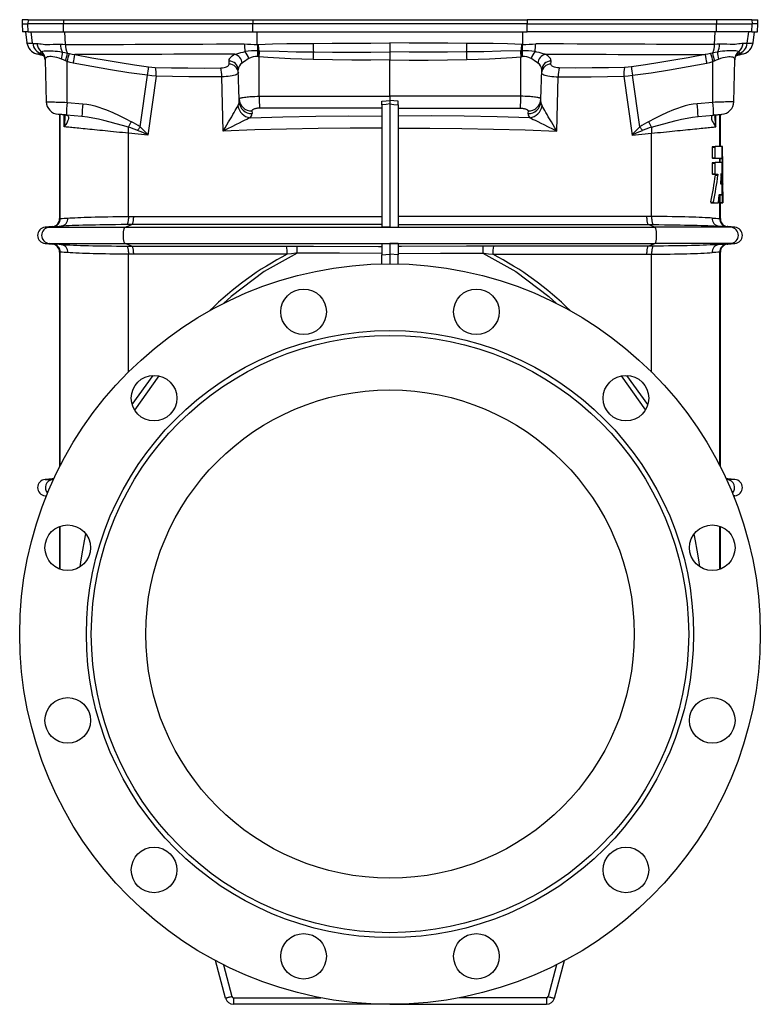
# Model space of a CAD drawing. Extents: x 6 to 1366, y -56 to 1752.
# Tile 5 of 7: x 911 to 1366, y 519 to 1124. Entities that reach past the tile are written whole.
import ezdxf

# ---------------------------------------------------------------- set-up
doc = ezdxf.new("R2010")
doc.units = 0
doc.layers.get('0').update_dxf_attribs({"linetype": 'CONTINUOUS'})

msp = doc.modelspace()

# ---------------------------------------------------------------- linework, layer by layer
at = {"color": 7, "linetype": 'CONTINUOUS'}
for p, q in [((912.42, 1123.89), (912.35, 1121.37)), ((912.35, 1121.37), (912.48, 1116.37)), ((912.35, 1121.37), (915.94, 1121.37)), ((916.01, 1123.89), (912.42, 1123.89)), ((916.01, 1123.89), (915.94, 1121.37)), ((937.8, 1121.37), (915.94, 1121.37)), ((916.07, 1116.37), (915.94, 1121.37)), ((916.01, 1123.89), (937.83, 1123.89)), ((937.83, 1123.89), (937.8, 1121.37)), ((1054.14, 1121.37), (937.8, 1121.37)), ((937.86, 1116.37), (937.8, 1121.37)), ((937.83, 1123.89), (1054.15, 1123.89)), ((1054.15, 1123.89), (1054.14, 1121.37)), ((1222.56, 1121.37), (1054.14, 1121.37)), ((1054.16, 1116.37), (1054.14, 1121.37)), ((1054.15, 1123.89), (1222.55, 1123.89)), ((1222.54, 1116.37), (1222.56, 1121.37)), ((1222.55, 1123.89), (1222.56, 1121.37)), ((1338.87, 1123.89), (1222.55, 1123.89)), ((1222.56, 1121.37), (1338.9, 1121.37)), ((1338.85, 1116.37), (1338.9, 1121.37)), ((1338.87, 1123.89), (1338.9, 1121.37)), ((1360.7, 1123.89), (1338.87, 1123.89)), ((1338.9, 1121.37), (1360.76, 1121.37)), ((1360.63, 1116.37), (1360.76, 1121.37)), ((1360.7, 1123.89), (1360.76, 1121.37)), ((1360.7, 1123.89), (1364.29, 1123.89)), ((1364.35, 1121.37), (1360.76, 1121.37)), ((1364.22, 1116.37), (1364.35, 1121.37)), ((1364.35, 1121.37), (1364.29, 1123.89)), ((916.07, 1116.37), (912.48, 1116.37)), ((914.35, 1116.37), (915.3, 1109.61)), ((916.07, 1116.37), (937.86, 1116.37)), ((918.82, 1109.37), (917.85, 1116.37)), ((937.86, 1116.37), (1054.16, 1116.37)), ((938.98, 1108.74), (938.5, 1116.37)), ((1054.16, 1116.37), (1222.54, 1116.37)), ((1056.8, 1108.67), (1056.67, 1116.37)), ((1219.9, 1108.67), (1220.03, 1116.37)), ((1338.85, 1116.37), (1222.54, 1116.37)), ((1337.73, 1108.74), (1338.2, 1116.37)), ((1360.63, 1116.37), (1338.85, 1116.37)), ((1357.88, 1109.37), (1358.85, 1116.37)), ((1360.63, 1116.37), (1364.22, 1116.37)), ((1361.4, 1109.61), (1362.35, 1116.37)), ((915.32, 1109.54), (915.3, 1109.61)), ((1056.8, 1108.67), (1057.35, 1108.69)), ((1138.35, 1109.61), (1138.35, 1104.09)), ((1219.9, 1108.67), (1219.35, 1108.69)), ((924.2, 1102.88), (924.73, 1102.68)), ((924.25, 1102.85), (924.2, 1102.88)), ((924.25, 1102.85), (924.71, 1102.69)), ((924.84, 1102.62), (924.25, 1102.85)), ((940.19, 1103.34), (941.41, 1103.08)), ((1057.12, 1104.78), (1057.77, 1104.77)), ((1057.66, 1101.16), (1057.16, 1101.18)), ((1058, 1101.13), (1057.66, 1101.16)), ((1057.77, 1104.77), (1058.26, 1104.77)), ((1138.35, 1104.09), (1138.35, 1099.28)), ((1218.94, 1104.77), (1218.44, 1104.77)), ((1218.7, 1101.13), (1219.04, 1101.16)), ((1219.58, 1104.78), (1218.94, 1104.77)), ((1219.04, 1101.16), (1219.55, 1101.18)), ((1336.51, 1103.34), (1335.3, 1103.08)), ((1352, 1102.7), (1351.97, 1102.68)), ((1352.45, 1102.85), (1351.99, 1102.69)), ((1352.5, 1102.88), (1352, 1102.7)), ((1352.45, 1102.85), (1352.5, 1102.88)), ((1355.54, 1102.98), (1355.58, 1102.99)), ((926.48, 1099.3), (927.16, 1073.5)), ((926.52, 1099.74), (926.5, 1099.3)), ((939.99, 1098.19), (939.03, 1098.61)), ((940.01, 1073.06), (939.99, 1098.19)), ((1039.46, 1096.58), (1039.44, 1098.45)), ((1058.02, 1076.81), (1058, 1101.13)), ((1138.35, 1076.81), (1138.35, 1099.28)), ((1218.69, 1076.81), (1218.7, 1101.13)), ((1237.24, 1096.58), (1237.27, 1098.45)), ((1336.7, 1073.06), (1336.71, 1098.19)), ((1336.71, 1098.19), (1337.67, 1098.61)), ((1349.54, 1073.5), (1350.22, 1099.3)), ((1350.18, 1099.74), (1350.2, 1099.3)), ((984.83, 1057.96), (989.43, 1089.71)), ((994.68, 1089.2), (989.66, 1053.03)), ((1045.62, 1075.12), (1045.15, 1093.04)), ((1231.09, 1075.12), (1231.56, 1093.04)), ((1282.03, 1089.2), (1287.04, 1053.03)), ((1291.87, 1057.96), (1287.28, 1089.71)), ((1035.84, 1055.41), (1034.98, 1088.8)), ((1240.86, 1055.41), (1241.72, 1088.8)), ((940.01, 1073.06), (949.6, 1072.22)), ((1045.66, 1073.47), (1045.62, 1075.12)), ((1058.02, 1076.81), (1138.35, 1076.81)), ((1133.35, 1071.57), (1133.35, 1073.92)), ((1133.35, 1071.57), (1133.35, 996.41)), ((1138.35, 1076.81), (1138.35, 1074.24)), ((1218.69, 1076.81), (1138.35, 1076.81)), ((1138.35, 1074.24), (1138.35, 1072.12)), ((1138.35, 1072.12), (1138.35, 996.39)), ((1143.35, 1071.57), (1143.35, 1073.92)), ((1143.35, 1071.57), (1143.35, 996.41)), ((1231.04, 1073.47), (1231.09, 1075.12)), ((1336.7, 1073.06), (1327.11, 1072.22)), ((935.35, 1065.67), (935.35, 1001.71)), ((935.81, 1001.71), (935.81, 1065.63)), ((938.27, 1058.05), (938.22, 1065.41)), ((949.11, 1064.46), (939.52, 1065.3)), ((1053.54, 1067.81), (1053.59, 1066.16)), ((1133.35, 1069.5), (1058.15, 1069.5)), ((1143.35, 1069.5), (1218.55, 1069.5)), ((1223.16, 1067.81), (1223.12, 1066.16)), ((1327.59, 1064.46), (1337.18, 1065.3)), ((1338.43, 1058.05), (1338.48, 1065.41)), ((1340.9, 1045.93), (1340.9, 1065.63)), ((1341.35, 1045.93), (1341.35, 1065.67)), ((938.76, 1064.07), (938.76, 1064.1)), ((1337.94, 1064.07), (1337.94, 1064.11)), ((977.65, 1002.97), (977.65, 1054.09)), ((989.66, 1053.03), (977.65, 1054.09)), ((1287.04, 1053.03), (1299.05, 1054.09)), ((1299.05, 1002.97), (1299.05, 1054.09)), ((1336.36, 1045.57), (1336.36, 1039.09)), ((1336.36, 1045.57), (1338, 1045.57)), ((1336.52, 1045.93), (1338.15, 1045.93)), ((1338, 1045.57), (1338, 1039.09)), ((1342.39, 1045.93), (1338.15, 1045.93)), ((1342.68, 1045.93), (1342.39, 1045.93)), ((1342.39, 1038.73), (1342.39, 1045.93)), ((1336.36, 1039.09), (1338, 1039.09)), ((1336.36, 1035.71), (1336.36, 1029.23)), ((1336.36, 1035.71), (1338, 1035.71)), ((1336.52, 1038.73), (1338.15, 1038.73)), ((1336.52, 1036.07), (1338.15, 1036.07)), ((1338, 1035.71), (1338, 1029.23)), ((1338.15, 1038.73), (1342.39, 1038.73)), ((1342.37, 1036.07), (1338.15, 1036.07)), ((1340.9, 1036.07), (1340.9, 1038.73)), ((1340.99, 1038.5), (1341.03, 1036.07)), ((1340.99, 1038.5), (1342.49, 1038.5)), ((1342.39, 1038.73), (1342.47, 1038.73)), ((1342.39, 1035.77), (1342.39, 1035.85)), ((1342.39, 1016.41), (1342.39, 1035.77)), ((1336.36, 1029.23), (1338, 1029.23)), ((1336.52, 1028.87), (1338.15, 1028.87)), ((1338.15, 1028.87), (1339.73, 1028.87)), ((1341.78, 1029.13), (1341.88, 1029.13)), ((1338.26, 1028.37), (1339.84, 1028.37)), ((1341.35, 1023.56), (1342.17, 1023.56)), ((1341.42, 1023.07), (1342.14, 1023.07)), ((1342.85, 1011.37), (1342.85, 1022.79)), ((1335.47, 1011.86), (1337.13, 1011.86)), ((1335.63, 1011.37), (1337.29, 1011.37)), ((1337.29, 1011.37), (1340, 1011.37)), ((1340.73, 1016.41), (1342.39, 1016.41)), ((1340.9, 1001.71), (1340.9, 1016.39)), ((1340.91, 1016.18), (1341.01, 1011.59)), ((1340.91, 1016.18), (1342.41, 1016.18)), ((1341.01, 1011.59), (1342.51, 1011.59)), ((1341.03, 1011.37), (1342.53, 1011.37)), ((1341.35, 1001.71), (1341.35, 1011.37)), ((1342.39, 1016.41), (1342.39, 1016.41)), ((1342.41, 1016.18), (1342.51, 1011.59)), ((1342.53, 1011.37), (1342.77, 1011.37)), ((1342.77, 1011.37), (1342.84, 1011.37)), ((1342.78, 1011.59), (1342.83, 1011.59)), ((1342.84, 1011.37), (1342.85, 1011.37)), ((935.81, 1001.71), (935.35, 1001.71)), ((977.65, 1002.97), (980.69, 1002.98)), ((980.69, 1002.98), (1133.35, 1002.98)), ((1296.01, 1002.98), (1143.35, 1002.98)), ((1299.05, 1002.97), (1296.01, 1002.98)), ((1340.9, 1001.71), (1341.35, 1001.71)), ((930.79, 996.73), (926.42, 996.35)), ((926.42, 996.35), (928.87, 996.35)), ((928.87, 996.35), (936.28, 997)), ((928.87, 996.35), (975.55, 996.35)), ((930.79, 996.73), (931.25, 996.73)), ((975.55, 996.35), (979.69, 998)), ((975.55, 996.35), (1301.15, 996.35)), ((979.69, 998), (976.66, 997.99)), ((1133.35, 998), (979.69, 998)), ((1138.35, 996.39), (1133.35, 996.41)), ((1138.35, 996.39), (1143.35, 996.41)), ((1143.35, 998), (1297.01, 998)), ((1301.15, 996.35), (1297.01, 998)), ((1297.01, 998), (1300.04, 997.99)), ((1347.84, 996.35), (1301.15, 996.35)), ((1347.84, 996.35), (1340.42, 997)), ((1345.92, 996.73), (1345.45, 996.73)), ((1350.29, 996.35), (1345.92, 996.73)), ((1350.29, 996.35), (1347.84, 996.35)), ((926.42, 986.39), (930.79, 986)), ((926.42, 986.39), (928.87, 986.39)), ((928.87, 986.39), (975.55, 986.39)), ((936.28, 985.73), (928.87, 986.39)), ((975.55, 986.39), (1301.15, 986.39)), ((979.69, 984.73), (975.55, 986.39)), ((1133.35, 986.32), (1138.35, 986.35)), ((1133.35, 986.32), (1133.35, 979.5)), ((1143.35, 986.32), (1138.35, 986.35)), ((1138.35, 986.35), (1138.35, 979.85)), ((1143.35, 986.32), (1143.35, 979.5)), ((1297.01, 984.73), (1301.15, 986.39)), ((1347.84, 986.39), (1301.15, 986.39)), ((1340.42, 985.73), (1347.84, 986.39)), ((1345.92, 986), (1350.29, 986.39)), ((1350.29, 986.39), (1347.84, 986.39)), ((931.25, 986), (930.79, 986)), ((935.35, 981.02), (935.35, 849.07)), ((935.35, 981.02), (935.81, 981.02)), ((935.81, 849.96), (935.81, 981.02)), ((976.66, 984.74), (979.69, 984.73)), ((979.69, 984.73), (1074.84, 984.73)), ((1297.01, 984.73), (1201.87, 984.73)), ((1300.04, 984.74), (1297.01, 984.73)), ((1340.9, 849.96), (1340.9, 981.02)), ((1341.35, 981.02), (1340.9, 981.02)), ((1341.35, 849.07), (1341.35, 981.02)), ((1345.45, 986), (1345.92, 986)), ((977.65, 907.4), (977.65, 979.76)), ((980.69, 979.75), (977.65, 979.76)), ((1075.24, 979.75), (980.69, 979.75)), ((1133.35, 979.5), (1138.35, 979.85)), ((1133.35, 973.81), (1133.35, 979.5)), ((1138.35, 979.85), (1138.35, 973.87)), ((1143.35, 979.5), (1138.35, 979.85)), ((1143.35, 973.81), (1143.35, 979.5)), ((1201.47, 979.75), (1296.01, 979.75)), ((1296.01, 979.75), (1299.05, 979.76)), ((1299.05, 907.4), (1299.05, 979.76)), ((979.94, 887.44), (992.82, 905.31)), ((996.35, 905.01), (981.47, 883.99)), ((1280.36, 905.01), (1295.23, 883.99)), ((1296.76, 887.44), (1283.89, 905.31)), ((930.79, 841.73), (926.42, 841.35)), ((926.42, 841.35), (931.11, 841.35)), ((930.79, 841.73), (931.25, 841.73)), ((931.11, 841.35), (931.65, 841.39)), ((931.11, 841.35), (931.63, 841.35)), ((931.84, 841.82), (931.25, 841.73)), ((1344.86, 841.82), (1345.45, 841.73)), ((1345.59, 841.35), (1345.05, 841.39)), ((1345.59, 841.35), (1345.08, 841.35)), ((1345.92, 841.73), (1345.45, 841.73)), ((1350.29, 841.35), (1345.59, 841.35)), ((1350.29, 841.35), (1345.92, 841.73)), ((926.42, 831.39), (927.3, 831.31)), ((926.42, 831.39), (927.34, 831.39)), ((1350.29, 831.39), (1349.37, 831.39)), ((1349.4, 831.31), (1350.29, 831.39)), ((935.35, 812.51), (935.35, 786.34)), ((935.81, 786.18), (935.81, 812.67)), ((1340.9, 786.18), (1340.9, 812.67)), ((1341.35, 786.34), (1341.35, 812.51)), ((1037.36, 522.57), (1031.16, 545.7)), ((1239.34, 522.57), (1245.54, 545.7)), ((1035.97, 543.2), (1041.22, 523.61)), ((1240.73, 543.2), (1235.48, 523.61)), ((1042.19, 522.87), (1095.88, 522.87)), ((1042.19, 522.87), (1042.19, 518.87)), ((1234.52, 522.87), (1180.83, 522.87)), ((1234.52, 522.87), (1234.52, 518.87)), ((1138.35, 518.87), (1042.19, 518.87)), ((1138.35, 518.87), (1234.52, 518.87))]:
    msp.add_line(p, q, dxfattribs=at)
for points in [[(918.82, 1109.37), (919.25, 1109.36), (919.83, 1109.35), (920.57, 1109.33), (921.45, 1109.31)], [(921.45, 1109.31), (922.25, 1109.25), (923.14, 1109.14), (924.12, 1108.99), (925.2, 1108.83), (926.36, 1108.7), (927.6, 1108.63), (929.46, 1108.66), (931.44, 1108.77), (932.87, 1108.85), (934.36, 1108.88), (935.9, 1108.86)], [(935.9, 1108.86), (937.42, 1108.8), (938.98, 1108.74)], [(938.98, 1108.74), (944.21, 1108.58), (949.47, 1108.57), (954.77, 1108.63), (960.11, 1108.68), (967.31, 1108.7), (974.57, 1108.72), (981.89, 1108.75), (990.04, 1108.78), (998.25, 1108.82), (1006.51, 1108.86), (1014.83, 1108.9), (1023.27, 1108.95), (1031.75, 1108.99), (1040.28, 1109.04), (1048.84, 1109.09)], [(1057.35, 1108.69), (1061.73, 1108.88), (1066.12, 1109.02), (1074.92, 1109.2), (1082.98, 1109.29), (1091.05, 1109.35)], [(1091.05, 1109.35), (1102.86, 1109.42), (1114.67, 1109.49), (1126.51, 1109.55), (1138.35, 1109.61)], [(1185.65, 1109.35), (1173.85, 1109.42), (1162.03, 1109.49), (1150.19, 1109.55), (1138.35, 1109.61)], [(1219.35, 1108.69), (1214.97, 1108.88), (1210.58, 1109.02), (1201.79, 1109.2), (1193.72, 1109.29), (1185.65, 1109.35)], [(1337.73, 1108.74), (1332.49, 1108.58), (1327.23, 1108.57), (1321.93, 1108.63), (1316.59, 1108.68), (1309.39, 1108.7), (1302.13, 1108.72), (1294.81, 1108.75), (1286.67, 1108.78), (1278.46, 1108.82), (1270.19, 1108.86), (1261.87, 1108.9), (1253.43, 1108.95), (1244.95, 1108.99), (1236.42, 1109.04), (1227.87, 1109.09)], [(1340.8, 1108.86), (1339.28, 1108.8), (1337.73, 1108.74)], [(1355.25, 1109.31), (1354.45, 1109.25), (1353.56, 1109.14), (1352.59, 1108.99), (1351.5, 1108.83), (1350.34, 1108.7), (1349.1, 1108.63), (1347.25, 1108.66), (1345.26, 1108.77), (1343.83, 1108.85), (1342.35, 1108.88), (1340.8, 1108.86)], [(1357.88, 1109.37), (1357.45, 1109.36), (1356.87, 1109.35), (1356.14, 1109.33), (1355.25, 1109.31)], [(921.22, 1102.97), (921.17, 1102.98), (921.17, 1102.98)], [(921.22, 1102.97), (922.43, 1102.63), (923.66, 1102.29), (924.72, 1102), (925.62, 1101.75), (925.72, 1101.72)], [(924.2, 1102.88), (923.96, 1103.03), (923.79, 1103.19), (923.69, 1103.38), (923.65, 1103.57), (923.76, 1103.9), (924.05, 1104.23)], [(924.05, 1104.23), (924.5, 1104.44), (925.07, 1104.59), (925.8, 1104.7), (926.66, 1104.76), (927.63, 1104.79), (928.73, 1104.79), (929.97, 1104.76), (931.33, 1104.7), (932.66, 1104.61), (934.06, 1104.47), (935.55, 1104.28), (937.1, 1104.01)], [(936.51, 1099.69), (935.07, 1100.24), (933.66, 1100.66), (932.44, 1100.94), (931.29, 1101.13), (930.24, 1101.22), (929.29, 1101.22), (928.46, 1101.14), (927.77, 1100.97), (927.24, 1100.72), (926.86, 1100.4), (926.61, 1100.01), (926.52, 1099.74)], [(937.1, 1104.01), (938.62, 1103.68), (940.19, 1103.34)], [(941.41, 1103.08), (943.07, 1102.77), (944.74, 1102.53)], [(1043.07, 1102.69), (1035.52, 1102.67), (1027.99, 1102.65), (1020.5, 1102.64), (1013.05, 1102.62), (1005.58, 1102.61), (998.15, 1102.59), (990.77, 1102.58), (983.44, 1102.57), (976.87, 1102.56), (970.36, 1102.55), (963.89, 1102.55), (957.45, 1102.54), (951.07, 1102.54), (944.74, 1102.53)], [(944.74, 1102.53), (955.25, 1100.52), (963.91, 1098.95), (972.59, 1097.49), (981.29, 1096.15), (990.02, 1094.95)], [(1039.44, 1098.45), (1039.48, 1098.98), (1039.61, 1099.51), (1039.85, 1100.03), (1040.18, 1100.54), (1040.69, 1101.12), (1041.33, 1101.67), (1042.13, 1102.2), (1043.07, 1102.69)], [(1043.07, 1102.69), (1044.24, 1103), (1045.47, 1103.33), (1046.77, 1103.67), (1048.11, 1104.01), (1049.24, 1104.28)], [(1058.26, 1104.77), (1070.23, 1104.46), (1080.77, 1104.22), (1091.32, 1104.04)], [(1091.32, 1104.04), (1103.08, 1103.92), (1114.85, 1103.9), (1126.6, 1103.96), (1138.35, 1104.09)], [(1185.39, 1104.04), (1173.62, 1103.92), (1161.85, 1103.9), (1150.1, 1103.96), (1138.35, 1104.09)], [(1218.44, 1104.77), (1206.47, 1104.46), (1195.93, 1104.22), (1185.39, 1104.04)], [(1233.63, 1102.69), (1232.46, 1103), (1231.23, 1103.33), (1229.94, 1103.67), (1228.6, 1104.01), (1227.46, 1104.28)], [(1233.63, 1102.69), (1241.19, 1102.67), (1248.71, 1102.65), (1256.2, 1102.64), (1263.66, 1102.62), (1271.13, 1102.61), (1278.56, 1102.59), (1285.94, 1102.58), (1293.26, 1102.57), (1299.83, 1102.56), (1306.35, 1102.55), (1312.82, 1102.55), (1319.25, 1102.54), (1325.64, 1102.54), (1331.96, 1102.53)], [(1237.27, 1098.45), (1237.22, 1098.98), (1237.09, 1099.51), (1236.86, 1100.03), (1236.53, 1100.54), (1236.02, 1101.12), (1235.37, 1101.67), (1234.57, 1102.2), (1233.63, 1102.69)], [(1331.96, 1102.53), (1321.45, 1100.52), (1312.79, 1098.95), (1304.11, 1097.49), (1295.41, 1096.15), (1286.69, 1094.95)], [(1335.3, 1103.08), (1333.64, 1102.77), (1331.96, 1102.53)], [(1339.61, 1104.01), (1338.08, 1103.68), (1336.51, 1103.34)], [(1352.65, 1104.23), (1352.21, 1104.44), (1351.63, 1104.59), (1350.9, 1104.7), (1350.04, 1104.76), (1349.07, 1104.79), (1347.98, 1104.79), (1346.73, 1104.76), (1345.37, 1104.7), (1344.04, 1104.61), (1342.64, 1104.47), (1341.15, 1104.28), (1339.61, 1104.01)], [(1340.19, 1099.69), (1341.63, 1100.24), (1343.05, 1100.66), (1344.26, 1100.94), (1345.41, 1101.13), (1346.46, 1101.22), (1347.42, 1101.22), (1348.25, 1101.14), (1348.94, 1100.97), (1349.46, 1100.72), (1349.85, 1100.4), (1350.1, 1100.01), (1350.18, 1099.74)], [(1350.23, 1099.3), (1350.23, 1099.56), (1350.3, 1100.07), (1350.42, 1100.55), (1350.58, 1100.99), (1350.77, 1101.38), (1350.97, 1101.71), (1351.18, 1101.99), (1351.38, 1102.22), (1351.56, 1102.39), (1351.72, 1102.52), (1351.84, 1102.61), (1351.93, 1102.67), (1351.97, 1102.69), (1351.97, 1102.69)], [(1350.63, 1101.62), (1351.08, 1101.75), (1351.98, 1102), (1353.04, 1102.29), (1354.27, 1102.63), (1355.48, 1102.97)], [(1350.93, 1102.28), (1351.65, 1102.54), (1352.45, 1102.85)], [(1351.98, 1102.69), (1351.91, 1102.66), (1351.77, 1102.6)], [(1352.5, 1102.88), (1352.74, 1103.03), (1352.92, 1103.19), (1353.02, 1103.38), (1353.05, 1103.57), (1352.95, 1103.9), (1352.65, 1104.23)], [(1355.48, 1102.97), (1355.53, 1102.98), (1355.54, 1102.98)], [(939.03, 1098.61), (937.77, 1099.15), (936.51, 1099.69)], [(943.79, 1097.26), (941.88, 1097.68), (939.99, 1098.19)], [(989.43, 1089.71), (977.98, 1091.3), (966.56, 1093.11), (955.16, 1095.11), (943.79, 1097.26)], [(1034.39, 1094.32), (1035.42, 1094.37), (1036.38, 1094.51), (1037.25, 1094.72), (1038, 1095), (1038.64, 1095.35), (1039.1, 1095.73), (1039.37, 1096.15), (1039.46, 1096.58)], [(1091.24, 1099.38), (1084.25, 1099.61), (1077.26, 1099.91), (1070.26, 1100.28), (1063.28, 1100.73), (1058, 1101.13)], [(1138.35, 1099.28), (1126.64, 1099.09), (1114.92, 1099.03), (1103.08, 1099.13), (1091.24, 1099.38)], [(1138.35, 1099.28), (1150.07, 1099.09), (1161.79, 1099.03), (1173.62, 1099.13), (1185.46, 1099.38)], [(1185.46, 1099.38), (1192.46, 1099.61), (1199.45, 1099.91), (1206.44, 1100.28), (1213.43, 1100.73), (1218.7, 1101.13)], [(1242.31, 1094.32), (1241.29, 1094.37), (1240.33, 1094.51), (1239.45, 1094.72), (1238.7, 1095), (1238.07, 1095.35), (1237.61, 1095.73), (1237.33, 1096.15), (1237.24, 1096.58)], [(1287.28, 1089.71), (1298.73, 1091.3), (1310.14, 1093.11), (1321.54, 1095.11), (1332.92, 1097.26)], [(1332.92, 1097.26), (1334.82, 1097.68), (1336.71, 1098.19)], [(1337.67, 1098.61), (1338.94, 1099.15), (1340.19, 1099.69)], [(994.68, 1089.2), (992.07, 1089.41), (989.43, 1089.71)], [(990.02, 1094.95), (992.1, 1094.73), (994.18, 1094.61)], [(994.18, 1094.61), (1004.19, 1094.34), (1014.22, 1094.21), (1024.3, 1094.2), (1034.39, 1094.32)], [(1034.98, 1088.8), (1024.87, 1088.72), (1014.79, 1088.76), (1004.72, 1088.91), (994.68, 1089.2)], [(1045.2, 1091.18), (1045.12, 1090.89), (1044.88, 1090.61), (1044.47, 1090.33), (1043.89, 1090.06), (1043.15, 1089.8), (1042.27, 1089.57), (1041.29, 1089.37), (1040.18, 1089.19), (1038.99, 1089.04), (1037.71, 1088.93), (1036.37, 1088.85), (1034.98, 1088.8)], [(1231.51, 1091.18), (1231.58, 1090.89), (1231.83, 1090.61), (1232.23, 1090.33), (1232.81, 1090.06), (1233.55, 1089.8), (1234.43, 1089.57), (1235.42, 1089.37), (1236.52, 1089.19), (1237.72, 1089.04), (1238.99, 1088.93), (1240.34, 1088.85), (1241.72, 1088.8)], [(1241.72, 1088.8), (1251.83, 1088.72), (1261.91, 1088.76), (1271.98, 1088.91), (1282.03, 1089.2)], [(1282.52, 1094.61), (1272.51, 1094.34), (1262.48, 1094.21), (1252.41, 1094.2), (1242.31, 1094.32)], [(1282.03, 1089.2), (1284.63, 1089.41), (1287.28, 1089.71)], [(1286.69, 1094.95), (1284.61, 1094.73), (1282.52, 1094.61)], [(927.17, 1073.5), (927.19, 1073.5), (927.31, 1073.5), (927.52, 1073.49), (927.83, 1073.48), (928.22, 1073.47), (928.69, 1073.45), (929.26, 1073.43), (929.91, 1073.41), (930.62, 1073.38), (931.39, 1073.36), (932.25, 1073.33), (933.17, 1073.3), (934.11, 1073.26), (935.09, 1073.23), (936.15, 1073.19), (937.23, 1073.16), (938.6, 1073.11), (940.01, 1073.06)], [(949.6, 1072.22), (952.07, 1071.93), (954.52, 1071.49), (956.94, 1070.92), (959.39, 1070.22), (961.81, 1069.41), (964.19, 1068.51), (968.07, 1066.85), (971.89, 1065.04), (975.66, 1063.13), (979.44, 1061.22)], [(1035.84, 1055.41), (1035.85, 1055.43), (1037.01, 1057.35), (1038.14, 1059.25), (1039.23, 1061.11), (1040.31, 1062.94), (1041.09, 1064.29), (1041.85, 1065.61), (1042.59, 1066.89), (1043.29, 1068.11), (1043.9, 1069.16), (1044.46, 1070.12), (1044.96, 1070.94)], [(1045.62, 1075.12), (1045.65, 1075.25), (1045.77, 1075.38), (1045.96, 1075.52), (1046.24, 1075.65), (1046.61, 1075.79), (1047.06, 1075.92), (1047.61, 1076.04), (1048.24, 1076.17), (1048.93, 1076.27), (1049.68, 1076.38), (1050.51, 1076.47), (1051.41, 1076.55), (1052.32, 1076.62), (1053.27, 1076.68), (1054.29, 1076.73), (1055.34, 1076.77), (1056.66, 1076.8), (1058.02, 1076.81)], [(1133.35, 1073.92), (1135.92, 1074.08), (1138.35, 1074.24)], [(1138.35, 1072.12), (1135.92, 1071.84), (1133.35, 1071.57)], [(1143.35, 1073.92), (1140.78, 1074.08), (1138.35, 1074.24)], [(1138.35, 1072.12), (1140.79, 1071.84), (1143.35, 1071.57)], [(1231.09, 1075.12), (1231.05, 1075.25), (1230.94, 1075.38), (1230.74, 1075.52), (1230.47, 1075.65), (1230.1, 1075.79), (1229.64, 1075.92), (1229.09, 1076.04), (1228.46, 1076.17), (1227.78, 1076.27), (1227.03, 1076.38), (1226.19, 1076.47), (1225.3, 1076.55), (1224.39, 1076.62), (1223.43, 1076.68), (1222.41, 1076.73), (1221.36, 1076.77), (1220.04, 1076.8), (1218.69, 1076.81)], [(1240.86, 1055.41), (1240.85, 1055.43), (1239.7, 1057.35), (1238.57, 1059.25), (1237.47, 1061.11), (1236.4, 1062.94), (1235.62, 1064.29), (1234.85, 1065.61), (1234.12, 1066.89), (1233.41, 1068.11), (1232.8, 1069.16), (1232.24, 1070.12), (1231.75, 1070.94)], [(1327.11, 1072.22), (1324.64, 1071.93), (1322.18, 1071.49), (1319.76, 1070.92), (1317.31, 1070.22), (1314.89, 1069.41), (1312.51, 1068.51), (1308.63, 1066.85), (1304.82, 1065.04), (1301.04, 1063.13), (1297.26, 1061.22)], [(1349.54, 1073.5), (1349.51, 1073.5), (1349.4, 1073.5), (1349.18, 1073.49), (1348.87, 1073.48), (1348.48, 1073.47), (1348.01, 1073.45), (1347.44, 1073.43), (1346.79, 1073.41), (1346.09, 1073.38), (1345.31, 1073.36), (1344.46, 1073.33), (1343.54, 1073.3), (1342.59, 1073.26), (1341.61, 1073.23), (1340.56, 1073.19), (1339.47, 1073.16), (1338.1, 1073.11), (1336.7, 1073.06)], [(939.52, 1065.3), (938.92, 1065.35), (938.33, 1065.41), (937.76, 1065.45), (937.22, 1065.5), (936.7, 1065.55), (936.23, 1065.59), (935.8, 1065.63), (935.43, 1065.66), (935.11, 1065.69), (934.85, 1065.71), (934.65, 1065.73), (934.52, 1065.74), (934.46, 1065.74), (934.46, 1065.74)], [(939.09, 1065.34), (939.68, 1065.23), (940.14, 1065.05), (940.42, 1064.85), (940.68, 1064.54), (940.83, 1064.19), (940.89, 1063.82), (940.85, 1063.08), (940.64, 1062.31), (940.32, 1061.53), (939.74, 1060.38), (939.05, 1059.22), (938.28, 1058.06), (938.27, 1058.05)], [(1058.15, 1069.5), (1057.59, 1069.49), (1057.04, 1069.45), (1056.5, 1069.39), (1055.99, 1069.31), (1055.51, 1069.2), (1055.07, 1069.08), (1054.68, 1068.93), (1054.34, 1068.77), (1054.05, 1068.6), (1053.83, 1068.41), (1053.67, 1068.22), (1053.57, 1068.01), (1053.54, 1067.81)], [(1218.55, 1069.5), (1219.11, 1069.49), (1219.67, 1069.45), (1220.2, 1069.39), (1220.71, 1069.31), (1221.19, 1069.2), (1221.63, 1069.08), (1222.02, 1068.93), (1222.36, 1068.77), (1222.65, 1068.6), (1222.87, 1068.41), (1223.04, 1068.22), (1223.13, 1068.01), (1223.16, 1067.81)], [(1337.61, 1065.34), (1337.03, 1065.24), (1336.56, 1065.05), (1336.28, 1064.85), (1336.08, 1064.62), (1335.94, 1064.37), (1335.81, 1063.82), (1335.83, 1063.27), (1335.94, 1062.71), (1336.13, 1062.12), (1336.38, 1061.53), (1336.81, 1060.67), (1337.3, 1059.8), (1338.43, 1058.06), (1338.43, 1058.05)], [(1337.18, 1065.3), (1337.78, 1065.35), (1338.37, 1065.41), (1338.94, 1065.45), (1339.49, 1065.5), (1340, 1065.55), (1340.47, 1065.59), (1340.9, 1065.63), (1341.28, 1065.66), (1341.6, 1065.69), (1341.86, 1065.71), (1342.05, 1065.73), (1342.18, 1065.74), (1342.24, 1065.74), (1342.24, 1065.74)], [(1337.55, 1065.33), (1337.54, 1065.33), (1337.5, 1065.32), (1337.52, 1065.32), (1337.59, 1065.33), (1337.61, 1065.33)], [(977.76, 1057.76), (973.94, 1058.8), (970.15, 1059.87), (966.36, 1060.92), (962.59, 1061.92), (959.24, 1062.74), (955.88, 1063.46), (952.5, 1064.05), (949.11, 1064.46)], [(977.76, 1057.76), (977.95, 1058.16), (978.15, 1058.57), (978.35, 1058.99), (978.56, 1059.43), (978.78, 1059.87), (979, 1060.31), (979.22, 1060.76), (979.44, 1061.22)], [(1052.37, 1063.61), (1051.4, 1063.17), (1050.33, 1062.66), (1049.2, 1062.11), (1047.45, 1061.24), (1045.62, 1060.33), (1043.76, 1059.39), (1041.17, 1058.09), (1038.53, 1056.76), (1035.87, 1055.43), (1035.84, 1055.41)], [(1052.37, 1063.61), (1072.55, 1064.18), (1092.79, 1064.56), (1113.06, 1064.73), (1133.35, 1064.69)], [(1224.34, 1063.61), (1204.15, 1064.18), (1183.92, 1064.56), (1163.64, 1064.73), (1143.35, 1064.69)], [(1224.34, 1063.61), (1225.31, 1063.17), (1226.37, 1062.66), (1227.5, 1062.11), (1229.25, 1061.24), (1231.08, 1060.33), (1232.95, 1059.39), (1235.54, 1058.09), (1238.17, 1056.76), (1240.84, 1055.43), (1240.86, 1055.41)], [(1298.95, 1057.76), (1298.75, 1058.16), (1298.56, 1058.57), (1298.35, 1058.99), (1298.14, 1059.43), (1297.93, 1059.87), (1297.71, 1060.31), (1297.49, 1060.76), (1297.26, 1061.22)], [(1298.95, 1057.76), (1302.77, 1058.8), (1306.56, 1059.87), (1310.34, 1060.92), (1314.11, 1061.92), (1317.47, 1062.74), (1320.82, 1063.46), (1324.2, 1064.05), (1327.59, 1064.46)], [(977.65, 1054.09), (975.78, 1054.28), (973.92, 1054.47), (972.09, 1054.65), (970.27, 1054.83), (968.48, 1055.01), (966.72, 1055.19), (964.99, 1055.36), (963.29, 1055.53), (961.63, 1055.7), (959.99, 1055.86), (958.4, 1056.02), (956.85, 1056.18), (955.34, 1056.33), (953.87, 1056.48), (952.45, 1056.62), (951.08, 1056.76), (949.76, 1056.89), (948.48, 1057.02), (947.26, 1057.14), (946.1, 1057.26), (944.99, 1057.37), (943.93, 1057.48), (942.94, 1057.58), (942.01, 1057.67), (941.13, 1057.76), (940.32, 1057.84), (939.57, 1057.92), (938.89, 1057.98), (938.27, 1058.05)], [(983.2, 1055.89), (983.39, 1056.14), (983.59, 1056.39), (983.8, 1056.65), (984, 1056.91), (984.21, 1057.17), (984.41, 1057.43), (984.62, 1057.7), (984.83, 1057.96)], [(989.66, 1053.03), (989.63, 1053.04), (986.43, 1054.47), (983.2, 1055.89)], [(1133.35, 1057.17), (1113.78, 1057.21), (1094.23, 1057.05), (1074.72, 1056.7), (1055.25, 1056.16), (1035.84, 1055.41)], [(1143.35, 1057.17), (1162.92, 1057.21), (1182.47, 1057.05), (1201.99, 1056.7), (1221.46, 1056.16), (1240.86, 1055.41)], [(1287.04, 1053.03), (1287.07, 1053.04), (1290.27, 1054.47), (1293.51, 1055.89)], [(1293.51, 1055.89), (1293.31, 1056.14), (1293.11, 1056.39), (1292.91, 1056.65), (1292.7, 1056.91), (1292.5, 1057.17), (1292.29, 1057.43), (1292.08, 1057.7), (1291.87, 1057.96)], [(1299.05, 1054.09), (1300.93, 1054.28), (1302.78, 1054.47), (1304.62, 1054.65), (1306.43, 1054.83), (1308.22, 1055.01), (1309.98, 1055.19), (1311.71, 1055.36), (1313.41, 1055.53), (1315.08, 1055.7), (1316.71, 1055.86), (1318.3, 1056.02), (1319.85, 1056.18), (1321.36, 1056.33), (1322.83, 1056.48), (1324.25, 1056.62), (1325.62, 1056.76), (1326.95, 1056.89), (1328.22, 1057.02), (1329.44, 1057.14), (1330.61, 1057.26), (1331.72, 1057.37), (1332.77, 1057.48), (1333.76, 1057.58), (1334.7, 1057.67), (1335.57, 1057.76), (1336.38, 1057.84), (1337.13, 1057.92), (1337.81, 1057.98), (1338.43, 1058.05)], [(1336.52, 1045.93), (1336.47, 1045.9), (1336.42, 1045.83), (1336.38, 1045.73), (1336.37, 1045.61), (1336.36, 1045.57)], [(1338.15, 1045.93), (1338.1, 1045.9), (1338.05, 1045.83), (1338.02, 1045.73), (1338, 1045.62), (1338, 1045.57)], [(1342.85, 1023), (1342.81, 1034.35), (1342.69, 1045.7)], [(1336.36, 1039.09), (1336.37, 1038.97), (1336.39, 1038.88), (1336.43, 1038.8), (1336.47, 1038.74), (1336.52, 1038.73)], [(1336.52, 1036.07), (1336.47, 1036.05), (1336.42, 1035.98), (1336.38, 1035.87), (1336.37, 1035.76), (1336.36, 1035.71)], [(1338, 1039.09), (1338.01, 1038.97), (1338.03, 1038.87), (1338.06, 1038.8), (1338.11, 1038.74), (1338.15, 1038.73)], [(1338.15, 1036.07), (1338.1, 1036.05), (1338.05, 1035.98), (1338.02, 1035.88), (1338, 1035.76), (1338, 1035.71)], [(1342.78, 1011.86), (1342.63, 1023.82), (1342.39, 1035.77)], [(1342.49, 1038.5), (1342.71, 1025.05), (1342.83, 1011.59)], [(1336.36, 1029.23), (1336.37, 1029.12), (1336.39, 1029.02), (1336.43, 1028.94), (1336.47, 1028.89), (1336.52, 1028.87)], [(1338, 1029.23), (1338.01, 1029.12), (1338.03, 1029.02), (1338.06, 1028.94), (1338.11, 1028.89), (1338.15, 1028.87)], [(1339.73, 1028.87), (1339.77, 1028.85), (1339.8, 1028.78), (1339.83, 1028.69), (1339.84, 1028.57), (1339.84, 1028.45), (1339.84, 1028.37)], [(1341.78, 1029.13), (1341.58, 1026.34), (1341.35, 1023.56)], [(1341.88, 1029.13), (1341.87, 1029.24), (1341.86, 1029.31), (1341.84, 1029.35), (1341.82, 1029.35), (1341.8, 1029.31), (1341.79, 1029.23), (1341.78, 1029.13)], [(1342.17, 1023.56), (1342.04, 1026.35), (1341.88, 1029.13)], [(1335.47, 1011.86), (1335.46, 1011.76), (1335.46, 1011.65), (1335.48, 1011.55), (1335.51, 1011.46), (1335.56, 1011.4), (1335.62, 1011.37), (1335.63, 1011.37)], [(1337.13, 1011.86), (1337.12, 1011.76), (1337.13, 1011.65), (1337.14, 1011.55), (1337.18, 1011.46), (1337.22, 1011.4), (1337.28, 1011.37), (1337.29, 1011.37)], [(1340, 1011.37), (1340.03, 1011.39), (1340.07, 1011.45), (1340.09, 1011.55), (1340.1, 1011.59)], [(1340.1, 1011.59), (1340.38, 1013.88), (1340.64, 1016.18)], [(1340.64, 1016.18), (1340.66, 1016.29), (1340.68, 1016.36), (1340.71, 1016.4), (1340.73, 1016.41)], [(940.42, 1001.98), (941.71, 1002.06), (943.16, 1002.14), (944.74, 1002.22), (946.52, 1002.3), (948.44, 1002.38), (950.49, 1002.45), (952.6, 1002.52), (954.83, 1002.59), (957.17, 1002.65), (959.68, 1002.71), (962.29, 1002.77), (964.99, 1002.82), (968.01, 1002.87), (971.12, 1002.91), (974.36, 1002.94), (977.65, 1002.97)], [(977.65, 1002.97), (977.65, 1002.35), (977.63, 1001.75), (977.59, 1001.16), (977.53, 1000.6), (977.46, 1000.07), (977.38, 999.59), (977.28, 999.16), (977.17, 998.79), (977.06, 998.48), (976.93, 998.25), (976.8, 998.08), (976.66, 997.99)], [(980.69, 1002.98), (980.68, 1002.36), (980.66, 1001.76), (980.62, 1001.17), (980.56, 1000.61), (980.49, 1000.08), (980.4, 999.6), (980.31, 999.17), (980.2, 998.8), (980.08, 998.49), (979.96, 998.26), (979.83, 998.09), (979.69, 998)], [(1296.01, 1002.98), (1296.02, 1002.36), (1296.04, 1001.76), (1296.09, 1001.17), (1296.14, 1000.61), (1296.21, 1000.08), (1296.3, 999.6), (1296.4, 999.17), (1296.5, 998.8), (1296.62, 998.49), (1296.75, 998.26), (1296.88, 998.09), (1297.01, 998)], [(1299.05, 1002.97), (1299.06, 1002.35), (1299.08, 1001.75), (1299.12, 1001.16), (1299.17, 1000.6), (1299.24, 1000.07), (1299.32, 999.59), (1299.42, 999.16), (1299.53, 998.79), (1299.65, 998.48), (1299.77, 998.25), (1299.91, 998.08), (1300.04, 997.99)], [(1336.29, 1001.98), (1334.99, 1002.06), (1333.55, 1002.14), (1331.96, 1002.22), (1330.19, 1002.3), (1328.27, 1002.38), (1326.22, 1002.45), (1324.1, 1002.52), (1321.87, 1002.59), (1319.53, 1002.65), (1317.02, 1002.71), (1314.41, 1002.77), (1311.72, 1002.82), (1308.69, 1002.87), (1305.58, 1002.91), (1302.35, 1002.94), (1299.05, 1002.97)], [(976.66, 997.99), (973.15, 997.96), (969.71, 997.93), (966.28, 997.89), (962.96, 997.84), (960.11, 997.79), (957.36, 997.73), (954.71, 997.68), (952.1, 997.61), (949.6, 997.55), (947.24, 997.47), (945.07, 997.4), (943.04, 997.33), (941.15, 997.25), (939.36, 997.17), (937.74, 997.09), (936.28, 997)], [(975.55, 986.39), (975.42, 986.47), (975.3, 986.63), (975.18, 986.85), (975.06, 987.14), (974.96, 987.48), (974.86, 987.88), (974.78, 988.33), (974.71, 988.82), (974.65, 989.35), (974.6, 989.9), (974.57, 990.48), (974.55, 991.07), (974.55, 991.66), (974.57, 992.25), (974.6, 992.83), (974.65, 993.38), (974.71, 993.91), (974.78, 994.4), (974.86, 994.85), (974.96, 995.25), (975.06, 995.6), (975.18, 995.88), (975.3, 996.11), (975.42, 996.26), (975.55, 996.35)], [(1300.04, 997.99), (1303.55, 997.96), (1307, 997.93), (1310.42, 997.89), (1313.75, 997.84), (1316.59, 997.79), (1319.34, 997.73), (1321.99, 997.68), (1324.61, 997.61), (1327.1, 997.55), (1329.47, 997.47), (1331.64, 997.4), (1333.67, 997.33), (1335.56, 997.25), (1337.34, 997.17), (1338.97, 997.09), (1340.42, 997)], [(1301.15, 986.39), (1301.28, 986.47), (1301.4, 986.63), (1301.52, 986.85), (1301.64, 987.14), (1301.74, 987.48), (1301.84, 987.88), (1301.93, 988.33), (1302, 988.82), (1302.06, 989.35), (1302.1, 989.9), (1302.13, 990.48), (1302.15, 991.07), (1302.15, 991.66), (1302.13, 992.25), (1302.1, 992.83), (1302.06, 993.38), (1302, 993.91), (1301.93, 994.4), (1301.84, 994.85), (1301.74, 995.25), (1301.64, 995.6), (1301.52, 995.88), (1301.4, 996.11), (1301.28, 996.26), (1301.15, 996.35)], [(936.28, 985.73), (937.88, 985.64), (939.67, 985.55), (941.7, 985.46), (943.91, 985.37), (946, 985.3), (948.23, 985.23), (950.57, 985.16), (953.12, 985.09), (955.78, 985.03), (958.55, 984.97), (961.34, 984.92), (964.21, 984.88), (967.16, 984.83), (970.27, 984.8), (973.44, 984.77), (976.66, 984.74)], [(977.65, 979.76), (974.76, 979.79), (971.91, 979.82), (969.11, 979.85), (966.3, 979.89), (963.57, 979.94), (960.92, 979.99), (958.43, 980.05), (956.04, 980.11), (953.76, 980.17), (951.52, 980.24), (949.41, 980.32), (947.43, 980.39), (945.42, 980.48), (943.59, 980.57), (941.91, 980.66), (940.42, 980.75)], [(976.66, 984.74), (976.8, 984.65), (976.93, 984.49), (977.06, 984.25), (977.17, 983.94), (977.28, 983.57), (977.38, 983.14), (977.46, 982.66), (977.53, 982.14), (977.59, 981.58), (977.63, 980.99), (977.65, 980.38), (977.65, 979.76)], [(979.69, 984.73), (979.83, 984.64), (979.96, 984.48), (980.08, 984.24), (980.2, 983.93), (980.31, 983.56), (980.4, 983.13), (980.49, 982.65), (980.56, 982.13), (980.62, 981.57), (980.66, 980.98), (980.68, 980.37), (980.69, 979.75)], [(1081.39, 980.43), (1061.01, 969.18), (1040.7, 953.72), (1036.01, 949.55)], [(1074.84, 984.73), (1077.64, 984.73), (1080.45, 984.72), (1081.34, 984.72)], [(1081.39, 980.43), (1080.54, 980.34), (1077.89, 980.05), (1075.24, 979.75)], [(1081.34, 984.72), (1091.33, 984.67), (1131.33, 984.6), (1133.35, 984.6)], [(1133.35, 980.31), (1107.37, 980.33), (1081.39, 980.43)], [(1195.37, 984.72), (1185.37, 984.67), (1145.38, 984.6), (1143.35, 984.6)], [(1143.35, 980.31), (1169.33, 980.33), (1195.32, 980.43)], [(1195.32, 980.43), (1196.16, 980.34), (1198.82, 980.05), (1201.47, 979.75)], [(1195.32, 980.43), (1215.69, 969.18), (1236, 953.72), (1240.69, 949.55)], [(1201.87, 984.73), (1199.07, 984.73), (1196.26, 984.72), (1195.37, 984.72)], [(1297.01, 984.73), (1296.88, 984.64), (1296.75, 984.48), (1296.62, 984.24), (1296.5, 983.93), (1296.4, 983.56), (1296.3, 983.13), (1296.21, 982.65), (1296.14, 982.13), (1296.09, 981.57), (1296.04, 980.98), (1296.02, 980.37), (1296.01, 979.75)], [(1300.04, 984.74), (1299.91, 984.65), (1299.77, 984.49), (1299.65, 984.25), (1299.53, 983.94), (1299.42, 983.57), (1299.32, 983.14), (1299.24, 982.66), (1299.17, 982.14), (1299.12, 981.58), (1299.08, 980.99), (1299.06, 980.38), (1299.05, 979.76)], [(1299.05, 979.76), (1301.95, 979.79), (1304.8, 979.82), (1307.59, 979.85), (1310.4, 979.89), (1313.14, 979.94), (1315.78, 979.99), (1318.27, 980.05), (1320.66, 980.11), (1322.94, 980.17), (1325.18, 980.24), (1327.29, 980.32), (1329.27, 980.39), (1331.28, 980.48), (1333.12, 980.57), (1334.8, 980.66), (1336.29, 980.75)], [(1340.42, 985.73), (1338.83, 985.64), (1337.03, 985.55), (1335.01, 985.46), (1332.79, 985.37), (1330.7, 985.3), (1328.48, 985.23), (1326.13, 985.16), (1323.59, 985.09), (1320.92, 985.03), (1318.15, 984.97), (1315.37, 984.92), (1312.49, 984.88), (1309.54, 984.83), (1306.44, 984.8), (1303.26, 984.77), (1300.04, 984.74)], [(931.91, 841.96), (931.4, 841.82), (930.79, 841.73)], [(931.84, 841.75), (931.53, 841.74), (931.25, 841.73)], [(1345.92, 841.73), (1345.31, 841.82), (1344.79, 841.96)], [(1344.88, 841.75), (1345.17, 841.74), (1345.45, 841.73)], [(947.99, 787.7), (948.66, 791.94), (949.63, 797.86), (950.64, 803.62), (951.44, 807.96)], [(1328.71, 787.7), (1328.05, 791.94), (1327.07, 797.86), (1326.06, 803.62), (1325.27, 807.96)], [(1041.22, 523.61), (1040.72, 523.47), (1040.22, 523.34), (1039.74, 523.21), (1039.29, 523.09), (1038.87, 522.98), (1038.49, 522.88), (1038.16, 522.79), (1037.88, 522.71), (1037.65, 522.65), (1037.49, 522.61), (1037.39, 522.58), (1037.36, 522.57)], [(1235.48, 523.61), (1235.99, 523.47), (1236.48, 523.34), (1236.96, 523.21), (1237.41, 523.09), (1237.83, 522.98), (1238.21, 522.88), (1238.55, 522.79), (1238.83, 522.71), (1239.05, 522.65), (1239.21, 522.61), (1239.31, 522.58), (1239.34, 522.57)]]:
    msp.add_lwpolyline(points, dxfattribs=at)
for centre, radius in [((1138.35, 746.37), 227.5), ((1085.29, 944.38), 14), ((1191.41, 944.38), 14), ((1138.35, 746.37), 186.5), ((1138.35, 746.37), 183.5), ((993.39, 891.32), 14), ((1283.31, 891.32), 14), ((1138.35, 746.37), 150), ((940.34, 799.42), 14), ((1336.37, 799.42), 14), ((940.34, 693.31), 14), ((1336.37, 693.31), 14), ((993.39, 601.41), 14), ((1283.31, 601.41), 14), ((1085.29, 548.35), 14), ((1191.41, 548.35), 14)]:
    msp.add_circle(centre, radius, dxfattribs=at)
for centre, radius, start, end in [((918.52, 1130.98), 21.61, 261.42489, 270.79013), ((923.23, 1110.71), 8, 188.14515, 255.05204), ((926.72, 1110.44), 7.97, 187.70068, 251.58172), ((929.55, 1110.24), 8.15, 186.57546, 227.58693), ((947.04, 1109.02), 11.14, 180.82991, 206.76282), ((950.7, 1108.54), 11.72, 179.0143, 206.34834), ((1058.56, 1216.69), 108.04, 264.83744, 269.06898), ((1085.38, 1109.72), 36.55, 180.98343, 188.55338), ((1104.48, 1110.62), 47.72, 182.34101, 187.02912), ((1104.13, 1111.71), 46.88, 183.69841, 188.51453), ((1157.17, 1109.94), 66.12, 180.51202, 185.12168), ((1119.53, 1109.94), 66.12, 354.87832, 359.48798), ((1172.57, 1111.71), 46.88, 351.48547, 356.30159), ((1172.22, 1110.62), 47.72, 352.97088, 357.65899), ((1218.14, 1216.69), 108.04, 270.93102, 275.16256), ((1191.32, 1109.72), 36.55, 351.44662, 359.01657), ((1326.01, 1108.54), 11.72, 333.65166, 0.9857), ((1329.66, 1109.02), 11.14, 333.23718, 359.17009), ((1349.98, 1110.44), 7.97, 288.41828, 352.29932), ((1347.16, 1110.24), 8.15, 312.41307, 353.42454), ((1353.47, 1110.72), 8.01, 284.96267, 352.00065), ((1358.18, 1130.98), 21.61, 269.20987, 278.57511), ((924.11, 1138.3), 35.45, 265.33613, 270.23086), ((920.63, 1099.42), 5.9, 3.10499, 54.56459), ((922.6, 1099.45), 3.88, 357.88348, 56.71224), ((922.69, 1103.76), 14.41, 343.58949, 0.98916), ((899.59, 1110.81), 41.28, 342.81546, 349.57902), ((759.23, 1153.22), 188.95, 343.07034, 344.61363), ((805.08, 1125.07), 141.47, 348.66375, 350.83255), ((1040.75, 1096.16), 6.93, 8.97439, 70.44777), ((1056.12, 1057.71), 47.08, 88.77533, 98.39888), ((1041.13, 1096.86), 10.99, 16.61085, 42.49808), ((1056.48, 1091), 10.21, 86.19079, 118.12844), ((1002.88, 1102.45), 54.29, 358.6668, 2.46219), ((962.85, 1105.81), 94.93, 357.18766, 359.37131), ((860.49, 1117.04), 198.15, 355.39342, 356.44865), ((938.13, 1104.16), 153.19, 358.21004, 359.95398), ((1338.58, 1104.16), 153.19, 180.04602, 181.78996), ((1416.22, 1117.04), 198.15, 183.55135, 184.60658), ((1313.86, 1105.81), 94.93, 180.62869, 182.81234), ((1273.83, 1102.45), 54.29, 177.53781, 181.3332), ((1220.22, 1091), 10.21, 61.87156, 93.80921), ((1220.59, 1057.71), 47.08, 81.60112, 91.22467), ((1235.57, 1096.86), 10.99, 137.50192, 163.38915), ((1235.95, 1096.16), 6.93, 109.55223, 171.02561), ((1471.63, 1125.07), 141.47, 189.16745, 191.33625), ((1517.47, 1153.22), 188.95, 195.38637, 196.92966), ((1377.11, 1110.81), 41.28, 190.42098, 197.18454), ((1354.01, 1103.76), 14.41, 179.01084, 196.41051), ((1356.07, 1099.42), 5.9, 125.43541, 176.89501), ((1352.6, 1138.3), 35.45, 269.76914, 274.66387), ((1039.4, 1092.69), 5.76, 3.49186, 89.58694), ((1039.45, 1090.82), 5.76, 3.59168, 89.93596), ((1050.07, 1092.99), 4.93, 120.21128, 179.41302), ((1096.96, 1028.72), 84.45, 122.43321, 125.77014), ((1179.74, 1028.72), 84.45, 54.22986, 57.56679), ((1226.63, 1092.99), 4.93, 0.58698, 59.78872), ((1237.25, 1090.82), 5.76, 90.06404, 176.40832), ((1237.31, 1092.69), 5.76, 90.41306, 176.50814), ((855.1, 1107.52), 135.51, 352.44527, 354.6767), ((978.31, 1090.43), 16.42, 355.72469, 14.75427), ((1012.49, 1089.18), 22.49, 359.0305, 13.19307), ((1264.21, 1089.18), 22.49, 166.80693, 180.9695), ((1298.4, 1090.43), 16.42, 165.24573, 184.27531), ((1421.61, 1107.52), 135.51, 185.3233, 187.55473), ((935.16, 1073.71), 8, 181.50033, 265), ((1022.32, 1063.99), 82.81, 173.7116, 179.09329), ((1031.9, 1063.15), 82.8, 173.71129, 179.09341), ((1041.08, 1073.38), 4.58, 327.75717, 1.04849), ((1053.59, 1072.25), 8.74, 188.67097, 261.94591), ((1053.36, 1075.56), 7.75, 183.2591, 271.38336), ((1053.4, 1073.91), 7.75, 183.2589, 271.38361), ((1200.44, 1075.84), 142.42, 179.60913, 182.55001), ((1076.27, 1075.84), 142.42, 357.44999, 0.39087), ((1223.3, 1073.91), 7.75, 268.61639, 356.7411), ((1223.35, 1075.56), 7.75, 268.61664, 356.7409), ((1223.11, 1072.25), 8.74, 278.05409, 351.32903), ((1235.62, 1073.38), 4.58, 178.95151, 212.24283), ((1244.8, 1063.15), 82.8, 0.90659, 6.28871), ((1254.38, 1063.99), 82.81, 0.90671, 6.2884), ((1341.55, 1073.71), 8, 275, 358.4974), ((933.73, 1064.21), 5.07, 358.76509, 13.24348), ((939.01, 1064.17), 1.17, 80.60223, 85.75801), ((1050.09, 1066.26), 3.49, 310.57349, 358.34058), ((1226.61, 1066.26), 3.49, 181.65942, 229.42651), ((1343.28, 1064.18), 5.39, 167.14791, 180.73236), ((907.61, 1063.59), 31.16, 349.74827, 0.87582), ((966.3, 1033.37), 30.8, 53.00277, 64.74643), ((1310.4, 1033.37), 30.8, 115.25357, 126.99723), ((1369.09, 1063.59), 31.16, 179.12865, 190.25227), ((945.68, 1056.84), 32.09, 355.09308, 1.65017), ((965.89, 1014.37), 44.99, 67.37916, 74.71069), ((833.3, 904.75), 215.5, 43.47962, 45.31552), ((1443.41, 904.75), 215.5, 134.68448, 136.52038), ((1310.81, 1014.37), 44.99, 105.28931, 112.62084), ((1331.02, 1056.84), 32.09, 178.34983, 184.90692), ((1341.55, 1045.76), 1.14, 357.31361, 8.52846), ((1339.92, 1038.53), 1.07, 358.38668, 10.34022), ((1341.75, 1035.9), 0.649, 355.20922, 15.01335), ((1341.41, 1038.53), 1.07, 358.38471, 10.29636), ((1337.74, 1028.53), 0.545, 343.34701, 37.25959), ((1080.73, 1063.4), 259.9, 348.56321, 352.25456), ((1072.11, 1063.71), 270.05, 348.93066, 352.48017), ((1342.05, 1023.4), 0.709, 166.91689, 208.41685), ((1340.9, 1023.41), 1.28, 344.58708, 7.07837), ((1486.95, 1023.01), 144.1, 180.00403, 180.09035), ((1339.11, 1016.18), 1.8, 0.25635, 6.92484), ((1341.84, 1011.54), 0.829, 176.39912, 191.84637), ((1341.29, 1016.21), 1.13, 358.89818, 10.24447), ((1343.34, 1011.54), 0.835, 176.43095, 191.76867), ((1336.77, 1011.71), 6.02, 356.76505, 1.50622), ((1346.47, 1011.54), 3.64, 179.20268, 182.70265), ((930.35, 1001.71), 5, 275, 0), ((930.81, 1001.71), 5, 275.04961, 0.04031), ((929.71, 1144.32), 142.73, 272.44637, 274.29976), ((935.64, 1001.74), 4.78, 277.72957, 2.89918), ((1341.06, 1001.74), 4.78, 177.10082, 262.27043), ((1346.99, 1144.32), 142.73, 265.70024, 267.55363), ((1345.89, 1001.71), 5, 179.95969, 264.95039), ((1346.35, 1001.71), 5, 180, 265), ((926.85, 991.37), 5, 95, 265), ((929.34, 991.37), 5, 95.38227, 264.61773), ((924.44, 1169.62), 173.02, 272.255, 273.92412), ((1352.26, 1169.62), 173.02, 266.07588, 267.745), ((1347.37, 991.37), 5, 275.38227, 84.61773), ((1349.85, 991.37), 5, 275, 85), ((930.35, 981.02), 5, 0, 85), ((924.59, 815.82), 170.31, 86.06243, 87.75811), ((930.81, 981.03), 5, 359.95996, 84.95012), ((929.59, 836.28), 144.88, 85.71375, 87.53975), ((935.64, 980.99), 4.78, 357.10092, 82.27033), ((1057.7, 980.85), 17.57, 356.42273, 12.77472), ((1000.67, 981.58), 80.73, 359.18646, 2.22835), ((1276.04, 981.58), 80.73, 177.77165, 180.81354), ((1219, 980.85), 17.57, 167.22528, 183.57727), ((1341.06, 980.99), 4.78, 97.72967, 182.89908), ((1347.12, 836.28), 144.88, 92.46025, 94.28625), ((1352.12, 815.82), 170.31, 92.24189, 93.93757), ((1345.89, 981.03), 5, 95.04988, 180.04004), ((1346.35, 981.02), 5, 95, 180), ((1165.64, 805.58), 196.24, 117.43155, 134.67368), ((1111.06, 805.58), 196.24, 45.32632, 62.56845), ((926.85, 836.37), 5, 95, 265), ((931.62, 836.36), 5.01, 95.81824, 223.15233), ((1345.08, 836.36), 5.01, 316.84767, 84.18176), ((1349.85, 836.37), 5, 275, 85), ((1042.19, 523.87), 5, 195, 270), ((1042.19, 523.87), 1, 195, 270), ((1234.52, 523.87), 1, 270, 345), ((1234.52, 523.87), 5, 270, 345)]:
    msp.add_arc(centre, radius, start, end, dxfattribs=at)

doc.saveas('drawing.dxf')
